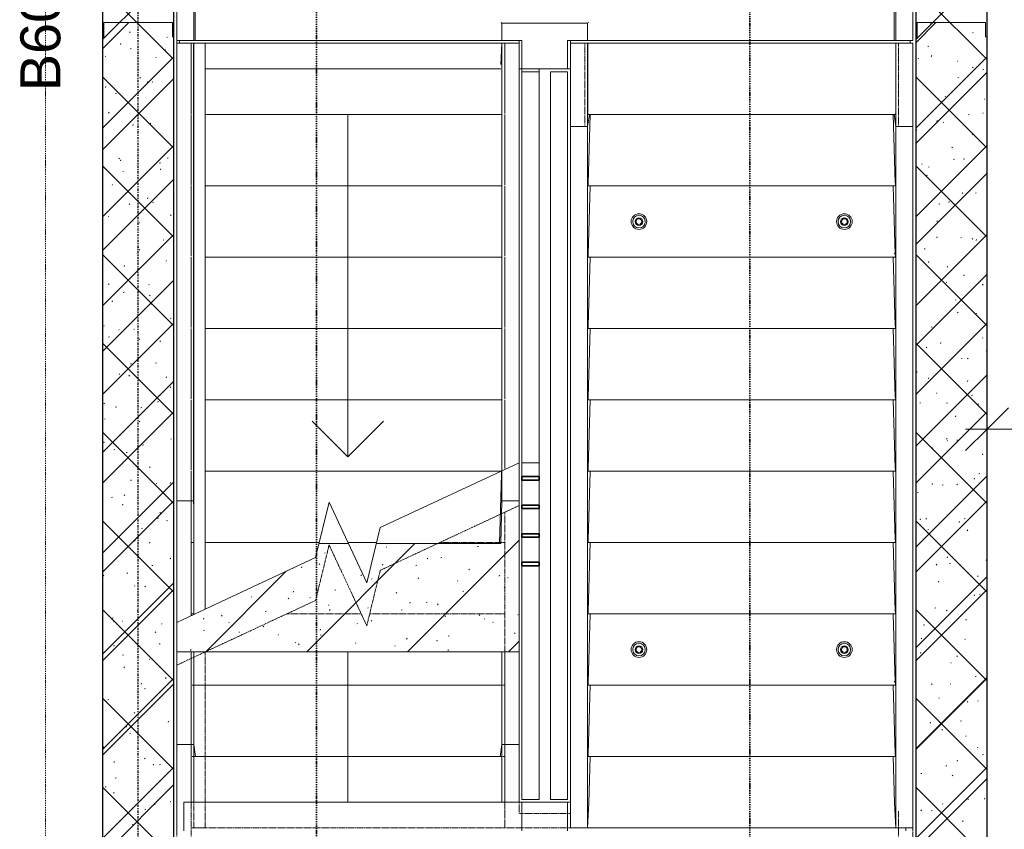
# Model space of a CAD drawing. Header units: millimetres. Extents: x -80560 to 110805, y -11020 to 52719.
# Tile 53 of 184: x 50679 to 54130, y 11465 to 14303. Entities that reach past the tile are written whole.
import ezdxf

# ---------------------------------------------------------------- set-up
doc = ezdxf.new("R2010")
doc.units = ezdxf.units.MM
for name, pattern in [('CENTER2', [20, 8, -4, 4, -4]), ('DASHDOT2', [8, 4, -2, 0, -2]), ('HIDDEN2', [4.5, 3, -1.5])]:
    doc.linetypes.add(name, pattern=pattern)
for name, color, linetype, lineweight in [('A-ANNO-DIMS', 211, 'Continuous', 9), ('A-ANNO-DIMS-100', 211, 'Continuous', 9), ('A-ANNO-NOTE', 131, 'Continuous', 18), ('A-DETL-GENF', 92, 'Continuous', 18), ('A-DETL-MBND', 5, 'Continuous', 18), ('A-FLOR', 192, 'Continuous', 18), ('A-FLOR-HRAL', 11, 'Continuous', 18), ('A-FLOR-HRAL-MBND', 5, 'HIDDEN2', 18), ('A-FLOR-OTLN', 51, 'Continuous', 18), ('A-GENM', 13, 'Continuous', 18), ('A-WALL', 113, 'Continuous', 35), ('A-WALL-PATT', 111, 'Continuous', 35), ('G-ANNO-SYMB', 111, 'Continuous', 9), ('I-WALL', 2, 'Continuous', 18), ('S-GRID', 1, 'Continuous', 9), ('S-STRS', 31, 'Continuous', 18), ('S-STRS-ANNO', 31, 'Continuous', 18), ('S-STRS-MBND', 31, 'HIDDEN2', 18)]:
    doc.layers.add(name, color=color, linetype=linetype, lineweight=lineweight)
doc.styles.add('Arial_1', font='arial.ttf', dxfattribs={"height": 140})
doc.styles.add('Arial_5', font='arial.ttf', dxfattribs={"width": 0.7, "height": 180})
doc.dimstyles.new('n3o_1_8_3', dxfattribs={"dimscale": 304.8, "dimtxt": 183.646692, "dimasz": 0.492126, "dimexe": 0.246063, "dimexo": 0.0625, "dimgap": 0.032808, "dimtad": 1, "dimdec": 0, "dimdsep": 46, "dimtxsty": 'Arial_5', "dimblk1": 'OBLIQUE', "dimblk2": 'OBLIQUE', "dimsah": 1, "dimcen": 0.09, "dimdle": 0.246063, "dimazin": 0, "dimtfac": 1, "dimtdec": 4, "dimtix": 1, "dimtmove": 0, "dimatfit": 3, "dimfxl": 0.246063, "dimfxlon": 1, "dimtvp": 1, "dimtolj": 1, "dimtzin": 0, "dimarcsym": 2})
pattern_1 = [(45, (0, 0), (-176.7767, 176.7767), []), (17, (0, 0), (51.37877, 156.87645), [3.353, -159.647, 3.353, -88.647, -134]), (17, (0, 0), (51.37877, 156.87645), [-255, 3.353, -130.647]), (48, (0, 0), (-36.014, 160.26226), [3.353, -158.647, 3.353, -160.647, -132]), (48, (0, 0), (-36.014, 160.26226), [-326, 3.353, -128.647]), (71, (0, 0), (-94.825, 133.12483), [3.353, -156.647, 3.353, -87.247, -131]), (71, (0, 0), (-94.825, 133.12483), [-250.6, 3.353, -127.647])]

# ---------------------------------------------------------------- blocks, each defined once
blk = doc.blocks.new('19112_SW_LeonardoCollege_R2020_rvt-1-DO_01 eerste verdieping')
at = {"layer": 'A-WALL-PATT', "lineweight": 5}
h = blk.add_hatch(dxfattribs=at)
h.set_pattern_fill('FP_166', color=10, angle=45, style=0, pattern_type=2)
h.set_pattern_definition([(135, (26325, 14167.5), (-155.563, -155.563), []), (225, (26325, 14167.5), (155.563, -155.563), [])])
h.paths.add_polyline_path([(26325, 10250), (26325, 18085), (26075, 18085), (26075, 10250), (26238.4, 10250)], flags=0)
h = blk.add_hatch(dxfattribs=at)
h.set_pattern_fill('FP_167', color=10, angle=45, style=0, pattern_type=2)
h.set_pattern_definition([(135, (29175, 14167.5), (-155.563, -155.563), []), (225, (29175, 14167.5), (155.563, -155.563), [])])
h.paths.add_polyline_path([(29175, 10250), (29175, 18085), (28925, 18085), (28925, 10250), (29028.3, 10250)], flags=0)
at = {"layer": 'A-FLOR', "color": 250, "lineweight": 9}
for p, q in [((26345, 14230), (26345, 14220)), ((28905, 14220), (28905, 14230)), ((26435, 14130), (27471, 14130)), ((27535, 14130), (27545, 14130)), ((27705, 14130), (27715, 14130))]:
    blk.add_line(p, q, dxfattribs=at)
at = {"layer": 'I-WALL', "color": 50, "lineweight": 25}
for p, q in [((26075, 18085), (26075, 10250)), ((26325, 10250), (26325, 18085)), ((28925, 18085), (28925, 10250)), ((29175, 10250), (29175, 18085))]:
    blk.add_line(p, q, dxfattribs=at)
blk = doc.blocks.new('95251-Leonardo College Leiden_rvt-1-DO_01 eerste verdieping')
at = {"layer": 'A-GENM', "lineweight": 9}
h = blk.add_hatch(dxfattribs=at)
h.set_pattern_fill('FP_182', color=256, style=0, pattern_type=2)
h.set_pattern_definition(pattern_1)
h.paths.add_polyline_path([(27266.3, 12087.2), (27535, 12087.2), (27535, 12615.9), (27475, 12615.9), (27470.8, 12466.2), (27034.5, 12466.2), (27001, 12328.4), (26936.8, 12466.2), (26833.6, 12466.2), (26821.7, 12417.2), (26335, 12190.2), (26335, 12087.2), (26972.6, 12087.2)], flags=0)
h.paths.add_polyline_path([(26395, 12470), (26394.3, 12615.8), (26335, 12615.8), (26335, 12612.6), (26385, 12612.6), (26385.2, 12470)], flags=0)
at = {"layer": 'A-WALL-PATT', "lineweight": 9}
h = blk.add_hatch(dxfattribs=at)
h.set_pattern_fill('FP_182', color=55, style=0, pattern_type=2)
h.set_pattern_definition(pattern_1)
h.paths.add_polyline_path([(26200, 10270), (26325, 10270), (26325, 14242.5), (26320, 14242.5), (26320, 14292.5), (26080, 14292.5), (26080, 14242.5), (26075, 14242.5), (26075, 10320), (26080, 10320), (26080, 10270), (26091.6, 10270)], flags=0)
h = blk.add_hatch(dxfattribs=at)
h.set_pattern_fill('FP_182', color=55, style=0, pattern_type=2)
h.set_pattern_definition(pattern_1)
h.paths.add_polyline_path([(29028.3, 10270), (29175, 10270), (29175, 14242.5), (29170, 14242.5), (29170, 14292.5), (28930, 14292.5), (28930, 14242.5), (28925, 14242.5), (28925, 10270)], flags=0)
at = {"layer": 'A-DETL-MBND', "color": 191, "lineweight": 9}
for p, q in [((26335, 14220), (26335, 14230)), ((26335, 11761.7), (26335, 12087.2)), ((26394.8, 11761.7), (26394.8, 12087.2)), ((27475, 12087.2), (27475, 11761.7)), ((27535, 12087.2), (27535, 11761.7)), ((26335, 11761.7), (26394.8, 11761.7)), ((26335, 11758.4), (26335, 11761.7)), ((26394.8, 11761.7), (26401.1, 11720)), ((26394.8, 11560), (26394.8, 11761.7)), ((27468.8, 11720), (27475, 11761.7)), ((27475, 11761.7), (27535, 11761.7)), ((27475, 11761.7), (27475, 11560)), ((27535, 11761.7), (27535, 11758.4))]:
    blk.add_line(p, q, dxfattribs=at)
at = {"layer": 'A-GENM', "color": 130, "lineweight": 9}
for p, q in [((27475, 14290), (27472.3, 14292.7)), ((27475, 14290), (27475, 14230)), ((27775, 14290), (27475, 14290)), ((27775, 14290), (27777.7, 14292.7)), ((27775, 14230), (27775, 14290)), ((26394.3, 14220), (26335, 14220)), ((26335, 12615.8), (26335, 14219.9)), ((26394.3, 12615.8), (26394.3, 14219.9)), ((26394.3, 14219.9), (26395, 14206.8)), ((27471.4, 14145.8), (27475, 14220)), ((27475, 14230), (27472.3, 14230)), ((27545, 14230), (27475, 14230)), ((27535, 14220), (27475, 14220)), ((27475, 14220), (27475, 12615.9)), ((27535, 14220), (27535, 12615.9)), ((27545, 14230), (27545, 14130)), ((27775, 14230), (27705, 14230)), ((27705, 14130), (27705, 14230)), ((27715, 13928.3), (27715, 14220)), ((27775, 14220), (27715, 14220)), ((27777.7, 14230), (27775, 14230)), ((27775, 13928.3), (27775, 14220)), ((27775, 14220), (27775.7, 14220)), ((27775.7, 14220), (28854.9, 14220)), ((27775.7, 14220), (27775.7, 13980)), ((28854.9, 14220), (28855.7, 14220)), ((28854.9, 13980), (28854.9, 14220)), ((28915, 14220), (28855.7, 14220)), ((28855.7, 14220), (28855.7, 13928.3)), ((28915, 14220), (28915, 13928.3)), ((27705, 14130), (27545, 14130)), ((27781.2, 13970), (27775, 13928.3)), ((27776.2, 13970), (28854.4, 13970)), ((27783.7, 13970), (27777, 13730)), ((28853.5, 13730), (28846.3, 13970)), ((28855.7, 13928.3), (28849.1, 13970)), ((27715, 11470), (27715, 13928.3)), ((27775, 13928.3), (27715, 13928.3)), ((27775, 11470), (27775, 13928.3)), ((28915, 13928.3), (28855.7, 13928.3)), ((28855.7, 13928.3), (28855.7, 11470.1)), ((28915, 13928.3), (28915, 11470.1)), ((27783.7, 13720), (27777, 13480)), ((27777.1, 13720), (28853.4, 13720)), ((28853.5, 13480), (28846.3, 13720)), ((27783.7, 13470), (27777, 13230)), ((27777.1, 13470), (28853.4, 13470)), ((28853.5, 13230), (28846.3, 13470)), ((28850, 13482.8), (28850.1, 13481.6)), ((27783.7, 13220), (27777, 12980)), ((27777.1, 13220), (28853.4, 13220)), ((28853.5, 12980), (28846.3, 13220)), ((27783.7, 12970), (27777, 12730)), ((27777.1, 12970), (28853.4, 12970)), ((28853.5, 12730), (28846.3, 12970)), ((27466.2, 12466.2), (27473, 12710)), ((27472.9, 12720), (27471.1, 12720)), ((27783.7, 12720), (27777, 12480)), ((27777.1, 12720), (28853.4, 12720)), ((28853.5, 12480), (28846.3, 12720)), ((27783.7, 12470), (27777, 12230)), ((27777.1, 12470), (28853.4, 12470)), ((28853.5, 12230), (28846.3, 12470)), ((27783.7, 12220), (27777, 11980)), ((27777.1, 12220), (28853.4, 12220)), ((28853.5, 11980), (28846.3, 12220)), ((28850, 11982.8), (28850.1, 11981.6)), ((27783.7, 11970), (27777, 11730)), ((27777.1, 11970), (28853.4, 11970)), ((28853.5, 11730), (28846.3, 11970)), ((27777.1, 11720), (28853.4, 11720)), ((27783.7, 11720), (27779.2, 11557.9)), ((28851.2, 11557.9), (28846.3, 11720)), ((26360, 11560), (26360, 11460)), ((27545, 11560), (26360, 11560)), ((27705, 11560), (27545, 11560)), ((27545, 11560), (27545, 11460)), ((27705, 11460), (27705, 11560)), ((27715, 11560), (27705, 11560)), ((27779.2, 11557.9), (27775, 11470)), ((28855.7, 11470.1), (28851.2, 11557.9)), ((27715, 11470), (27775, 11470)), ((28855.7, 11470), (27775, 11470)), ((28855.7, 11470), (28915, 11470)), ((28890, 11460), (28890, 11470.1))]:
    blk.add_line(p, q, dxfattribs=at)
at = {"layer": 'A-GENM', "color": 170, "lineweight": 5}
for p, q in [((26335, 12615.8), (26335, 12612.6)), ((26394.3, 12615.8), (26335, 12615.8)), ((26395, 12593.3), (26394.3, 12615.8)), ((27475, 12615.9), (27470.8, 12466.2)), ((27535, 12615.9), (27475, 12615.9)), ((27535, 12087.2), (27535, 12615.9)), ((26936.8, 12466.2), (26833.6, 12466.2)), ((27470.8, 12466.2), (27034.5, 12466.2)), ((26335, 12190.2), (26335, 12087.2)), ((26335, 12087.2), (27535, 12087.2))]:
    blk.add_line(p, q, dxfattribs=at)
at = {"layer": 'A-GENM', "color": 130, "lineweight": 9, "flags": 128}
for points in [[(27775.7, 13980), (27775.7, 13977.8), (27775.8, 13975.7), (27775.8, 13973.8), (27775.9, 13972.2), (27776, 13971), (27776.1, 13970.3), (27776.2, 13970)], [(28854.4, 13970), (28854.5, 13970.3), (28854.6, 13971), (28854.7, 13972.2), (28854.8, 13973.8), (28854.9, 13975.7), (28854.9, 13977.8), (28854.9, 13980)], [(27777, 13730), (27777, 13727.8), (27776.9, 13725.7), (27776.9, 13723.8), (27777, 13722.2), (27777, 13721), (27777.1, 13720.3), (27777.1, 13720)], [(28853.4, 13720), (28853.5, 13720.3), (28853.5, 13721), (28853.6, 13722.2), (28853.6, 13723.8), (28853.6, 13725.7), (28853.6, 13727.8), (28853.5, 13730)], [(27777, 13480), (27777, 13477.8), (27776.9, 13475.7), (27776.9, 13473.8), (27777, 13472.2), (27777, 13471), (27777.1, 13470.3), (27777.1, 13470)], [(28853.4, 13470), (28853.5, 13470.3), (28853.5, 13471), (28853.6, 13472.2), (28853.6, 13473.8), (28853.6, 13475.7), (28853.6, 13477.8), (28853.5, 13480)], [(27777, 13230), (27777, 13227.8), (27776.9, 13225.7), (27776.9, 13223.8), (27777, 13222.2), (27777, 13221), (27777.1, 13220.3), (27777.1, 13220)], [(28853.4, 13220), (28853.5, 13220.3), (28853.5, 13221), (28853.6, 13222.2), (28853.6, 13223.8), (28853.6, 13225.7), (28853.6, 13227.8), (28853.5, 13230)], [(27777, 12980), (27777, 12977.8), (27776.9, 12975.7), (27776.9, 12973.8), (27777, 12972.2), (27777, 12971), (27777.1, 12970.3), (27777.1, 12970)], [(28853.4, 12970), (28853.5, 12970.3), (28853.5, 12971), (28853.6, 12972.2), (28853.6, 12973.8), (28853.6, 12975.7), (28853.6, 12977.8), (28853.5, 12980)], [(27473, 12710), (27473, 12712.2), (27473.1, 12714.3), (27473.1, 12716.2), (27473, 12717.8), (27473, 12719), (27472.9, 12719.7), (27472.9, 12720)], [(27777, 12730), (27777, 12727.8), (27776.9, 12725.7), (27776.9, 12723.8), (27777, 12722.2), (27777, 12721), (27777.1, 12720.3), (27777.1, 12720)], [(28853.4, 12720), (28853.5, 12720.3), (28853.5, 12721), (28853.6, 12722.2), (28853.6, 12723.8), (28853.6, 12725.7), (28853.6, 12727.8), (28853.5, 12730)], [(27777, 12480), (27777, 12477.8), (27776.9, 12475.7), (27776.9, 12473.8), (27777, 12472.2), (27777, 12471), (27777.1, 12470.3), (27777.1, 12470)], [(28853.4, 12470), (28853.5, 12470.3), (28853.5, 12471), (28853.6, 12472.2), (28853.6, 12473.8), (28853.6, 12475.7), (28853.6, 12477.8), (28853.5, 12480)], [(27777, 12230), (27777, 12227.8), (27776.9, 12225.7), (27776.9, 12223.8), (27777, 12222.2), (27777, 12221), (27777.1, 12220.3), (27777.1, 12220)], [(28853.4, 12220), (28853.5, 12220.3), (28853.5, 12221), (28853.6, 12222.2), (28853.6, 12223.8), (28853.6, 12225.7), (28853.6, 12227.8), (28853.5, 12230)], [(27777, 11980), (27777, 11977.8), (27776.9, 11975.7), (27776.9, 11973.8), (27777, 11972.2), (27777, 11971), (27777.1, 11970.3), (27777.1, 11970)], [(28853.4, 11970), (28853.5, 11970.3), (28853.5, 11971), (28853.6, 11972.2), (28853.6, 11973.8), (28853.6, 11975.7), (28853.6, 11977.8), (28853.5, 11980)], [(27777, 11730), (27777, 11727.8), (27776.9, 11725.7), (27776.9, 11723.8), (27777, 11722.2), (27777, 11721), (27777.1, 11720.3), (27777.1, 11720)], [(28853.4, 11720), (28853.5, 11720.3), (28853.5, 11721), (28853.6, 11722.2), (28853.6, 11723.8), (28853.6, 11725.7), (28853.6, 11727.8), (28853.5, 11730)]]:
    blk.add_lwpolyline(points, dxfattribs=at)
at = {"layer": 'A-GENM', "color": 130, "lineweight": 9}
for centre, radius, start, end in [((27955, 13595), 27.5, 0, 180), ((27955, 13595), 22, 0, 180), ((27955, 13595), 13.5, 0, 180), ((27955, 13595), 10, 0, 180), ((28675, 13595), 27.5, 0, 180), ((28675, 13595), 22, 0, 180), ((28675, 13595), 13.5, 0, 180), ((28675, 13595), 10, 0, 180), ((27955, 13595), 27.5, 180, 0), ((27955, 13595), 22, 180, 0), ((27955, 13595), 13.5, 180, 0), ((27955, 13595), 10, 180, 0), ((28675, 13595), 27.5, 180, 360), ((28675, 13595), 22, 180, 0), ((28675, 13595), 13.5, 180, 0), ((28675, 13595), 10, 180, 0), ((27955, 12095), 27.5, 360, 180), ((27955, 12095), 22, 0, 180), ((28675, 12095), 27.5, 360, 180), ((28675, 12095), 22, 0, 180), ((27955, 12095), 27.5, 180, 360), ((27955, 12095), 22, 180, 0), ((27955, 12095), 13.5, 0, 180), ((27955, 12095), 13.5, 180, 0), ((27955, 12095), 10, 0, 180), ((27955, 12095), 10, 180, 0), ((28675, 12095), 27.5, 180, 360), ((28675, 12095), 22, 180, 0), ((28675, 12095), 13.5, 0, 180), ((28675, 12095), 13.5, 180, 0), ((28675, 12095), 10, 0, 180), ((28675, 12095), 10, 180, 0)]:
    blk.add_arc(centre, radius, start, end, dxfattribs=at)
at = {"layer": 'A-WALL', "color": 170, "lineweight": 5}
for p, q in [((26320, 14292.5), (26080, 14292.5)), ((26080, 14292.5), (26080, 14242.5)), ((26320, 14242.5), (26320, 14292.5)), ((29170, 14292.5), (28930, 14292.5)), ((28930, 14292.5), (28930, 14242.5)), ((29170, 14242.5), (29170, 14292.5)), ((26075, 14242.5), (26075, 10320)), ((26080, 14242.5), (26075, 14242.5)), ((26325, 14242.5), (26320, 14242.5)), ((26325, 10270), (26325, 14242.5)), ((28925, 14242.5), (28925, 10270)), ((28930, 14242.5), (28925, 14242.5)), ((29175, 14242.5), (29170, 14242.5)), ((29175, 10270), (29175, 14242.5))]:
    blk.add_line(p, q, dxfattribs=at)
blk = doc.blocks.new('Railing - Railing-32688932-DO_01 eerste verdieping')
at = {"layer": 'A-FLOR-HRAL-MBND'}
for p, q in [((27645, 14120), (27705, 14120)), ((27645, 13970), (27645, 14120)), ((27645, 14120), (27705, 14120)), ((27645, 13970), (27645, 14120)), ((27705, 13970), (27705, 14120)), ((27705, 13970), (27705, 14120)), ((27645, 11570), (27645, 13970)), ((27645, 11570), (27645, 13970)), ((27705, 11570), (27705, 13970)), ((27705, 11570), (27705, 13970)), ((27705, 11570), (27645, 11570)), ((27705, 11570), (27645, 11570))]:
    blk.add_line(p, q, dxfattribs=at)
blk = doc.blocks.new('Railing - Railing-32688941-DO_01 eerste verdieping')
at = {"layer": 'A-FLOR-HRAL'}
for p, q in [((26395, 14220), (26435, 14220)), ((26395, 14220), (26395, 12218.2)), ((26435, 14220), (26435, 12236.8)), ((26395, 12218.2), (26435, 12236.8))]:
    blk.add_line(p, q, dxfattribs=at)
at = {"layer": 'A-FLOR-HRAL-MBND'}
for p, q in [((26435, 12086.8), (26435, 11720)), ((26395, 12068.2), (26395, 11720)), ((26395, 11720), (26395, 11470)), ((26435, 11720), (26435, 11470)), ((26435, 11470), (26395, 11470))]:
    blk.add_line(p, q, dxfattribs=at)
blk = doc.blocks.new('Railing - 12x60-31585864-DO_01 eerste verdieping')
at = {"layer": 'A-FLOR-HRAL', "lineweight": 35}
for p, q in [((30, 6), (-30, 6)), ((-30, 6), (-30, -6)), ((30, -6), (30, 6)), ((-30, -6), (30, -6))]:
    blk.add_line(p, q, dxfattribs=at)
blk = doc.blocks.new('Railing - Railing-32688946-DO_01 eerste verdieping')
at = {"layer": 'A-FLOR-HRAL'}
for p, q in [((27545, 14120), (27605, 14120)), ((27545, 14120), (27545, 12749.8)), ((27605, 14120), (27605, 12749.8)), ((27545, 12749.8), (27605, 12749.8)), ((27545, 12749.8), (27605, 12749.8))]:
    blk.add_line(p, q, dxfattribs=at)
at = {"layer": 'A-FLOR-HRAL-MBND'}
for p, q in [((27545, 12599.8), (27545, 11720)), ((27605, 12599.8), (27605, 11720)), ((27545, 12588.5), (27545, 12501)), ((27605, 12588.5), (27605, 12501)), ((27545, 12489), (27545, 12401)), ((27605, 12489), (27605, 12401)), ((27545, 12389), (27545, 11720)), ((27605, 12389), (27605, 11720)), ((27545, 11720), (27545, 11570)), ((27545, 11720), (27545, 11570)), ((27605, 11720), (27605, 11570)), ((27605, 11720), (27605, 11570)), ((27605, 11570), (27545, 11570)), ((27605, 11570), (27545, 11570))]:
    blk.add_line(p, q, dxfattribs=at)
at = {"extrusion": (0, 0, -1), "zscale": -1}
for p in [(-27575, 12695), (-27575, 12595), (-27575, 12495), (-27575, 12395)]:
    blk.add_blockref('Railing - 12x60-31585864-DO_01 eerste verdieping', p, dxfattribs=at)
blk = doc.blocks.new('Railing - Railing-32688987-DO_01 eerste verdieping')
at = {"layer": 'A-FLOR-HRAL'}
for p, q in [((27645, 14120), (27705, 14120)), ((27645, 13970), (27645, 14120)), ((27705, 13970), (27705, 14120)), ((27645, 12720), (27645, 13970)), ((27705, 12720), (27705, 13970)), ((27645, 11570), (27645, 12720)), ((27705, 11570), (27705, 12720)), ((27705, 11570), (27645, 11570))]:
    blk.add_line(p, q, dxfattribs=at)
blk = doc.blocks.new('Railing - Railing-32689013-DO_01 eerste verdieping')
at = {"layer": 'A-FLOR-HRAL'}
for p, q in [((27545, 14130), (27545, 14120)), ((27605, 14130), (27605, 14120)), ((27545, 12749.8), (27545, 12701)), ((27605, 12749.8), (27605, 12701)), ((27545, 12689), (27545, 12601)), ((27605, 12689), (27605, 12601)), ((27545, 12588.5), (27545, 12501)), ((27605, 12588.5), (27605, 12501)), ((27545, 12489), (27545, 12401)), ((27605, 12489), (27605, 12401)), ((27545, 12389), (27545, 11720)), ((27605, 12389), (27605, 11720)), ((27545, 11720), (27545, 11570)), ((27605, 11720), (27605, 11570)), ((27605, 11570), (27545, 11570))]:
    blk.add_line(p, q, dxfattribs=at)
blk = doc.blocks.new('01_n3o_symbool_lijn_met_tekst - brandwerend_B60-31157474-DO_01 eerste verdieping')
at = {"layer": 'A-DETL-GENF', "color": 3, "linetype": 'DASHDOT2'}
blk.add_line((0, 0), (8362.5, 0), dxfattribs=at)
blk = doc.blocks.new('DIMBLOCK495-DO_01 eerste verdieping')
at = {"layer": 'A-ANNO-DIMS-100'}
for p, q in [((54069.8, 12867.4), (54144.8, 12942.4)), ((54069.8, 12942.4), (54069.8, 12792.4)), ((54069.8, 12867.4), (54069.8, 12942.4)), ((55182.3, 12867.4), (55257.3, 12942.4)), ((55182.3, 12942.4), (55182.3, 12792.4)), ((55182.3, 12867.4), (55182.3, 12942.4)), ((53994.8, 12867.4), (55182.3, 12867.4)), ((54069.8, 12867.4), (53994.8, 12792.4)), ((55182.3, 12867.4), (55107.3, 12792.4))]:
    blk.add_line(p, q, dxfattribs=at)
at = {"layer": 'A-ANNO-DIMS-100', "color": 0, "insert": (54433.9, 13111.1), "char_height": 180, "width": 461.094, "attachment_point": 1, "line_spacing_factor": 0.941778, "style": 'Arial_5'}
blk.add_mtext('1113', dxfattribs=at)
blk = doc.blocks.new('_Oblique')
at = {"color": 0, "linetype": 'ByBlock', "lineweight": -2}
blk.add_line((-0.5, -0.5), (0.5, 0.5), dxfattribs=at)

msp = doc.modelspace()

# ---------------------------------------------------------------- linework, layer by layer
at = {"layer": 'A-FLOR'}
for p, q in [((51294.8, 14230), (52367.2, 14230)), ((52429.8, 14230), (52429.8, 14220)), ((52609.8, 14220), (52609.8, 14230)), ((52672.5, 14230), (53744.8, 14230)), ((52429.8, 14130), (52439.8, 14130)), ((52599.8, 14130), (52609.8, 14130))]:
    msp.add_line(p, q, dxfattribs=at)
at = {"layer": 'A-FLOR-OTLN'}
for p, q in [((51229.8, 14230), (51229.8, 18050)), ((51289.8, 14230), (51289.8, 18030.5)), ((51294.8, 14230), (51294.8, 18030.5)), ((53744.8, 18030.5), (53744.8, 14230)), ((53749.8, 18030.5), (53749.8, 14230)), ((53809.8, 18030.5), (53809.8, 14230)), ((51294.8, 14230), (51229.8, 14230)), ((53809.8, 14230), (53744.8, 14230))]:
    msp.add_line(p, q, dxfattribs=at)
at = {"layer": 'G-ANNO-SYMB', "linetype": 'DASHDOT2', "lineweight": 35}
for p, q in [((53238.2, 18721.9), (53238.2, 9121)), ((51719.6, 18686.8), (51719.6, 9164.7))]:
    msp.add_line(p, q, dxfattribs=at)
at = {"layer": 'S-GRID', "linetype": 'CENTER2', "lineweight": 25}
msp.add_line((51094.8, 4383.3), (51094.8, 52119.1), dxfattribs=at)
at = {"layer": 'S-STRS'}
for p, q in [((51279.8, 14220), (51229.8, 14220)), ((51279.8, 14220), (51279.8, 13973.2)), ((51289.8, 14220), (51279.8, 14220)), ((52369.8, 14220), (51329.8, 14220)), ((52379.8, 14220), (52379.8, 13973.3)), ((51279.8, 13970), (51279.8, 13723.2)), ((52368.3, 13970), (51329.8, 13970)), ((52379.8, 13970), (52379.8, 13723.3)), ((51279.8, 13720), (51279.8, 13473.2)), ((52368.3, 13720), (51329.8, 13720)), ((52379.8, 13720), (52379.8, 13473.3)), ((51279.8, 13470), (51279.8, 13223.2)), ((52368.3, 13470), (51329.8, 13470)), ((52379.8, 13470), (52379.8, 13223.3)), ((51279.8, 13220), (51279.8, 12973.2)), ((52368.3, 13220), (51329.8, 13220)), ((52379.8, 13220), (52379.8, 12973.3)), ((51279.8, 12970), (51279.8, 12723.2)), ((52368.3, 12970), (51329.8, 12970)), ((52379.8, 12970), (52379.8, 12729.8)), ((51279.8, 12720), (51279.8, 12470)), ((52365.9, 12720), (51329.8, 12720)), ((51229.8, 12612.6), (51229.8, 12190.2)), ((51279.8, 12470), (51279.8, 12220)), ((51289.8, 12470), (51279.8, 12470)), ((51729.4, 12470), (51329.8, 12470)), ((51930.3, 12470), (51829.8, 12470)), ((51279.8, 12220), (51279.8, 12213.5)), ((51289.8, 12220), (51279.8, 12220)), ((51279.8, 12087.2), (51279.8, 11973.3)), ((52379.8, 12087.2), (52379.8, 11973.3)), ((51279.8, 11970), (51279.8, 11720)), ((52368.3, 11970), (51291.1, 11970)), ((52379.8, 11970), (52379.8, 11720)), ((51229.8, 11758.4), (51229.8, 11658.4)), ((52429.8, 11758.4), (52429.8, 11560)), ((51279.8, 11720), (51279.8, 11658.4)), ((52368.3, 11720), (51289.6, 11720)), ((52379.8, 11720), (52379.8, 11560)), ((51229.8, 11658.4), (51229.8, 11460)), ((51279.8, 11658.4), (51279.8, 11560)), ((51279.8, 11608.9), (51279.8, 11560)), ((53809.8, 11460), (53809.8, 11470.1))]:
    msp.add_line(p, q, dxfattribs=at)
at = {"layer": 'S-STRS-ANNO'}
for p, q in [((51829.8, 13970), (51829.8, 13720)), ((51829.8, 13720), (51829.8, 13470)), ((51829.8, 13470), (51829.8, 13220)), ((51829.8, 13220), (51829.8, 12970)), ((51829.8, 12970), (51829.8, 12770)), ((51829.8, 12770), (51704.8, 12895)), ((51829.8, 12770), (51954.8, 12895)), ((51829.8, 12087.2), (51829.8, 11970)), ((51829.8, 11970), (51829.8, 11720)), ((51829.8, 11720), (51829.8, 11560))]:
    msp.add_line(p, q, dxfattribs=at)
at = {"layer": 'S-STRS-MBND'}
for p, q in [((52659.8, 14220), (52609.8, 14220)), ((52609.8, 13931.6), (52609.8, 14220)), ((52659.8, 13931.6), (52659.8, 14220)), ((52669.8, 14220), (53750.5, 14220)), ((53809.8, 14220), (53759.8, 14220)), ((53759.8, 13931.5), (53759.8, 14220)), ((53809.8, 13931.5), (53809.8, 14220)), ((52669.8, 13970), (53750.5, 13970)), ((52671.3, 13720), (53748.9, 13720)), ((52671.3, 13470), (53748.9, 13470)), ((52671.3, 13220), (53748.9, 13220)), ((52671.3, 12970), (53748.9, 12970)), ((52671.3, 12720), (53748.9, 12720)), ((51943.1, 12372.8), (52429.8, 12599.8)), ((52429.8, 12599.8), (52429.8, 11520)), ((52379.8, 12576.5), (52379.8, 11520)), ((51716.5, 12267.2), (51763.8, 12461.6)), ((51763.8, 12461.6), (51895.9, 12178.4)), ((52379.8, 12470), (52151.5, 12470)), ((52671.3, 12470), (53748.9, 12470)), ((51895.9, 12178.4), (51943.1, 12372.8)), ((51229.8, 12040.2), (51716.5, 12267.2)), ((51876.4, 12220), (51615.4, 12220)), ((52379.8, 12220), (51906, 12220)), ((52671.3, 12220), (53748.9, 12220)), ((51279.8, 12063.5), (51279.8, 11658.4)), ((51229.8, 12040.2), (51229.8, 11658.4)), ((52379.8, 11970), (51279.8, 11970)), ((52671.3, 11970), (53748.9, 11970)), ((52379.8, 11720), (51279.8, 11720)), ((52671.3, 11720), (53748.9, 11720)), ((51229.8, 11658.4), (51229.8, 10260)), ((51279.8, 11658.4), (51279.8, 10310)), ((51279.8, 11658.4), (51279.8, 11470)), ((53759.8, 10310), (53759.8, 11528.4)), ((53809.8, 10260), (53809.8, 11528.4)), ((52379.8, 11520), (52379.8, 11470)), ((52379.8, 11520), (52379.8, 11470)), ((52609.8, 11520), (52429.8, 11520)), ((52379.8, 11470), (51279.8, 11470)), ((52609.8, 11470), (52379.8, 11470)), ((52669.8, 11470), (53759.8, 11470))]:
    msp.add_line(p, q, dxfattribs=at)
at = {"layer": 'S-STRS-MBND', "linetype": 'Continuous'}
for p, q in [((51943.1, 12522.8), (52429.8, 12749.8)), ((51716.5, 12417.2), (51763.8, 12611.6)), ((51763.8, 12611.6), (51895.9, 12328.4)), ((51895.9, 12328.4), (51943.1, 12522.8)), ((51329.8, 12236.8), (51716.5, 12417.2)), ((51229.8, 12190.2), (51289.8, 12218.2))]:
    msp.add_line(p, q, dxfattribs=at)

# ---------------------------------------------------------------- block references
at = {"color": 250, "lineweight": 5}
for name in ['19112_SW_LeonardoCollege_R2020_rvt-1-DO_01 eerste verdieping', '95251-Leonardo College Leiden_rvt-1-DO_01 eerste verdieping']:
    msp.add_blockref(name, (24894.8, 0), dxfattribs=at)
at = {"layer": 'A-DETL-GENF', "color": 3, "linetype": 'DASHDOT2', "rotation": 90}
msp.add_blockref('01_n3o_symbool_lijn_met_tekst - brandwerend_B60-31157474-DO_01 eerste verdieping', (50769.8, 10000), dxfattribs=at)
at = {"layer": 'A-FLOR-HRAL'}
for name in ['Railing - Railing-32688941-DO_01 eerste verdieping', 'Railing - Railing-32689013-DO_01 eerste verdieping', 'Railing - Railing-32688946-DO_01 eerste verdieping', 'Railing - Railing-32688987-DO_01 eerste verdieping']:
    msp.add_blockref(name, (24894.8, 0), dxfattribs=at)
at = {"layer": 'A-FLOR-HRAL', "linetype": 'HIDDEN2'}
msp.add_blockref('Railing - Railing-32688932-DO_01 eerste verdieping', (24894.8, 0), dxfattribs=at)

# ---------------------------------------------------------------- texts
at = {"layer": 'A-ANNO-NOTE', "color": 3, "linetype": 'DASHDOT2', "insert": (50681.8, 14052), "char_height": 140, "width": 408.861, "attachment_point": 1, "rotation": 90, "style": 'Arial_1'}
msp.add_mtext('B60', dxfattribs=at)

# ---------------------------------------------------------------- dimensions: what is measured, and where the dimension line sits
at = {"layer": 'A-ANNO-DIMS'}
dim = msp.add_linear_dim(base=(55182.3189632, 12867.3911375), p1=(54069.8189632, 12942.3911375), p2=(55182.3189632, 12942.3911375), dimstyle='n3o_1_8_3', override={"dimpost": '<>', "dimfxl": 1112.5}, dxfattribs=at)
dim.commit()
dim.dimension.update_dxf_attribs({"geometry": 'DIMBLOCK495-DO_01 eerste verdieping', "text_midpoint": (54626.0689632, 12969.3556674)})

doc.saveas('drawing.dxf')
